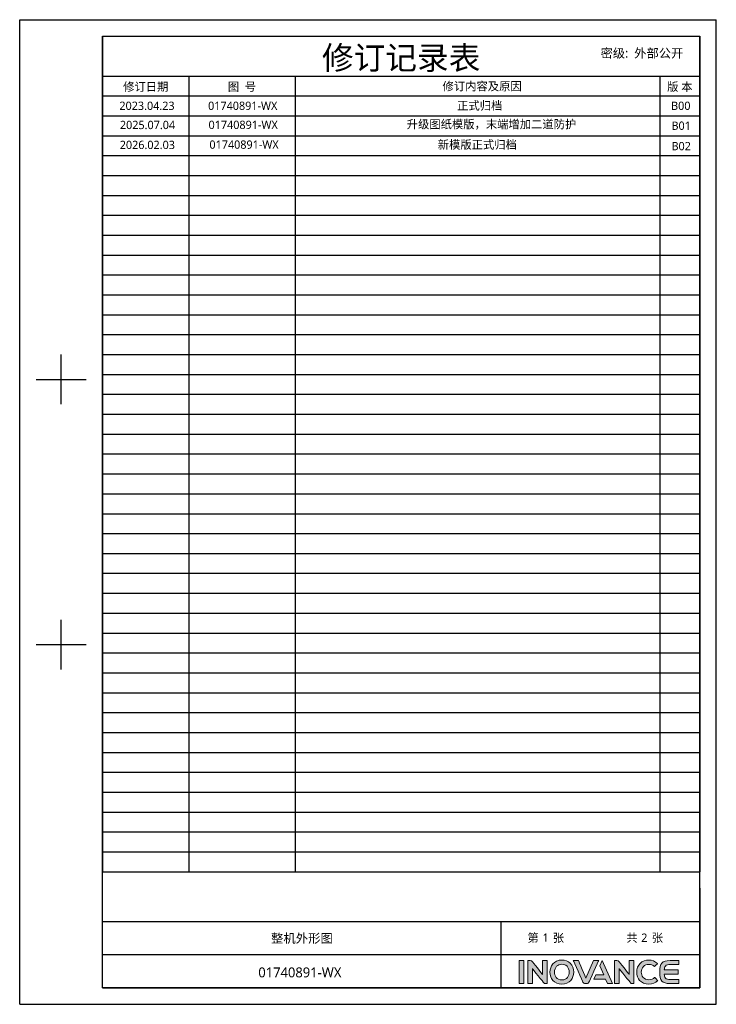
# Model space of a CAD drawing. Header units: millimetres. Extents: x 7426 to 8300, y 123 to 421.
# Tile 2 of 197: x 7653 to 7863, y 123 to 420. Entities that reach past the tile are written whole.
import ezdxf
from ezdxf.enums import TextEntityAlignment as Align

# ---------------------------------------------------------------- set-up
doc = ezdxf.new("R2010")
doc.units = ezdxf.units.MM
doc.layers.add('logo-蓝色', color=7, linetype='Continuous', true_color=0x008ccf)
doc.layers.add('模板', color=7, linetype='Continuous')
doc.styles.add('微软雅黑', font='msyh.ttc')

# ---------------------------------------------------------------- blocks, each defined once
blk = doc.blocks.new('修订记录')
at = {"layer": 'logo-蓝色'}
h = blk.add_hatch(color=256, dxfattribs=at)
h.dxf.hatch_style = 1
edge = h.paths.add_edge_path()
edge.add_spline(control_points=[(7803.59, 129.48), (7803.59, 129.48), (7804.96, 129.48), (7804.96, 129.48), (7804.96, 129.48), (7804.96, 129.48), (7804.96, 136.43), (7804.96, 136.43), (7804.96, 136.43), (7804.96, 136.43), (7803.59, 136.43), (7803.59, 136.43), (7803.59, 136.43), (7803.59, 136.43), (7803.59, 129.48), (7803.59, 129.48)], knot_values=[0, 0, 0, 0, 0.25, 0.25, 0.25, 0.25, 0.5, 0.5, 0.5, 0.5, 0.75, 0.75, 0.75, 0.75, 1, 1, 1, 1], degree=3, periodic=1)
h = blk.add_hatch(color=256, dxfattribs=at)
h.dxf.hatch_style = 1
edge = h.paths.add_edge_path()
edge.add_spline(control_points=[(7810.61, 136.44), (7810.61, 136.44), (7810.61, 132.25), (7810.61, 132.25), (7810.61, 132.25), (7810.61, 132.25), (7807.54, 136.13), (7807.54, 136.13), (7807.54, 136.13), (7807.4, 136.31), (7807.19, 136.43), (7806.95, 136.43), (7806.95, 136.43), (7806.95, 136.43), (7806.19, 136.43), (7806.19, 136.43), (7806.19, 136.43), (7806.19, 136.43), (7806.19, 129.47), (7806.19, 129.47), (7806.19, 129.47), (7806.19, 129.47), (7807.58, 129.47), (7807.58, 129.47), (7807.58, 129.47), (7807.58, 129.47), (7807.58, 134.02), (7807.58, 134.02), (7807.58, 134.02), (7807.58, 134.02), (7811.02, 129.68), (7811.02, 129.68), (7811.02, 129.68), (7811.12, 129.55), (7811.28, 129.47), (7811.45, 129.47), (7811.45, 129.47), (7811.45, 129.47), (7812, 129.47), (7812, 129.47), (7812, 129.47), (7812, 129.47), (7812, 136.44), (7812, 136.44), (7812, 136.44), (7812, 136.44), (7810.61, 136.44), (7810.61, 136.44)], knot_values=[0, 0, 0, 0, 0.083333, 0.083333, 0.083333, 0.083333, 0.166667, 0.166667, 0.166667, 0.166667, 0.25, 0.25, 0.25, 0.25, 0.333333, 0.333333, 0.333333, 0.333333, 0.416667, 0.416667, 0.416667, 0.416667, 0.5, 0.5, 0.5, 0.5, 0.583333, 0.583333, 0.583333, 0.583333, 0.666667, 0.666667, 0.666667, 0.666667, 0.75, 0.75, 0.75, 0.75, 0.833333, 0.833333, 0.833333, 0.833333, 0.916667, 0.916667, 0.916667, 0.916667, 1, 1, 1, 1], degree=3, periodic=1)
h = blk.add_hatch(color=256, dxfattribs=at)
h.dxf.hatch_style = 1
edge = h.paths.add_edge_path(flags=16)
edge.add_spline(control_points=[(7814.9, 134.71), (7815.3, 135.11), (7815.83, 135.32), (7816.47, 135.32), (7816.47, 135.32), (7817.11, 135.32), (7817.63, 135.12), (7818.02, 134.72), (7818.02, 134.72), (7818.45, 134.28), (7818.68, 133.62), (7818.67, 132.91), (7818.67, 132.91), (7818.65, 131.79), (7818.06, 130.6), (7816.47, 130.6), (7816.47, 130.6), (7814.88, 130.6), (7814.28, 131.79), (7814.25, 132.9), (7814.25, 132.9), (7814.23, 133.6), (7814.47, 134.26), (7814.9, 134.71)], knot_values=[0, 0, 0, 0, 0.166667, 0.166667, 0.166667, 0.166667, 0.333333, 0.333333, 0.333333, 0.333333, 0.5, 0.5, 0.5, 0.5, 0.666667, 0.666667, 0.666667, 0.666667, 0.833333, 0.833333, 0.833333, 0.833333, 1, 1, 1, 1], degree=3, periodic=0)
edge = h.paths.add_edge_path()
edge.add_spline(control_points=[(7816.47, 136.58), (7814.01, 136.58), (7812.89, 134.68), (7812.89, 132.91), (7812.89, 132.91), (7812.89, 131.95), (7813.2, 131.08), (7813.76, 130.44), (7813.76, 130.44), (7814.4, 129.71), (7815.34, 129.33), (7816.47, 129.33), (7816.47, 129.33), (7817.59, 129.33), (7818.53, 129.72), (7819.16, 130.45), (7819.16, 130.45), (7819.72, 131.09), (7820.03, 131.97), (7820.04, 132.92), (7820.04, 132.92), (7820.05, 133.95), (7819.67, 134.92), (7819.01, 135.59), (7819.01, 135.59), (7818.37, 136.24), (7817.49, 136.58), (7816.47, 136.58)], knot_values=[0, 0, 0, 0, 0.142857, 0.142857, 0.142857, 0.142857, 0.285714, 0.285714, 0.285714, 0.285714, 0.428571, 0.428571, 0.428571, 0.428571, 0.571429, 0.571429, 0.571429, 0.571429, 0.714286, 0.714286, 0.714286, 0.714286, 0.857143, 0.857143, 0.857143, 0.857143, 1, 1, 1, 1], degree=3, periodic=0)
h = blk.add_hatch(color=256, dxfattribs=at)
h.dxf.hatch_style = 1
edge = h.paths.add_edge_path()
edge.add_spline(control_points=[(7826.02, 136.43), (7826.02, 136.43), (7823.74, 131.11), (7823.74, 131.11), (7823.74, 131.11), (7823.74, 131.11), (7821.47, 136.43), (7821.47, 136.43), (7821.47, 136.43), (7821.47, 136.43), (7819.92, 136.43), (7819.92, 136.43), (7819.92, 136.43), (7819.92, 136.43), (7822.84, 129.92), (7822.84, 129.92), (7822.84, 129.92), (7822.96, 129.66), (7823.22, 129.48), (7823.53, 129.48), (7823.53, 129.48), (7823.53, 129.48), (7823.53, 129.48), (7823.53, 129.48), (7823.53, 129.48), (7823.53, 129.48), (7823.95, 129.48), (7823.95, 129.48), (7823.95, 129.48), (7823.95, 129.48), (7823.96, 129.48), (7823.96, 129.48), (7823.96, 129.48), (7824.26, 129.48), (7824.53, 129.66), (7824.64, 129.92), (7824.64, 129.92), (7824.64, 129.92), (7827.57, 136.43), (7827.57, 136.43), (7827.57, 136.43), (7827.57, 136.43), (7826.02, 136.43), (7826.02, 136.43)], knot_values=[0, 0, 0, 0, 0.090909, 0.090909, 0.090909, 0.090909, 0.181818, 0.181818, 0.181818, 0.181818, 0.272727, 0.272727, 0.272727, 0.272727, 0.363636, 0.363636, 0.363636, 0.363636, 0.454545, 0.454545, 0.454545, 0.454545, 0.545455, 0.545455, 0.545455, 0.545455, 0.636364, 0.636364, 0.636364, 0.636364, 0.727273, 0.727273, 0.727273, 0.727273, 0.818182, 0.818182, 0.818182, 0.818182, 0.909091, 0.909091, 0.909091, 0.909091, 1, 1, 1, 1], degree=3, periodic=1)
h = blk.add_hatch(color=256, dxfattribs=at)
h.dxf.hatch_style = 1
edge = h.paths.add_edge_path()
edge.add_spline(control_points=[(7828.64, 136.43), (7828.64, 136.43), (7827.91, 134.82), (7827.91, 134.82), (7827.91, 134.82), (7827.91, 134.82), (7829.11, 132.07), (7829.11, 132.07), (7829.11, 132.07), (7829.11, 132.07), (7826.68, 132.07), (7826.68, 132.07), (7826.68, 132.07), (7826.68, 132.07), (7826.1, 130.77), (7826.1, 130.77), (7826.1, 130.77), (7826.1, 130.77), (7829.67, 130.77), (7829.67, 130.77), (7829.67, 130.77), (7829.67, 130.77), (7830.25, 129.48), (7830.25, 129.48), (7830.25, 129.48), (7830.25, 129.48), (7831.76, 129.48), (7831.76, 129.48), (7831.76, 129.48), (7831.76, 129.48), (7828.64, 136.43), (7828.64, 136.43)], knot_values=[0, 0, 0, 0, 0.125, 0.125, 0.125, 0.125, 0.25, 0.25, 0.25, 0.25, 0.375, 0.375, 0.375, 0.375, 0.5, 0.5, 0.5, 0.5, 0.625, 0.625, 0.625, 0.625, 0.75, 0.75, 0.75, 0.75, 0.875, 0.875, 0.875, 0.875, 1, 1, 1, 1], degree=3, periodic=1)
h = blk.add_hatch(color=256, dxfattribs=at)
h.dxf.hatch_style = 1
edge = h.paths.add_edge_path()
edge.add_spline(control_points=[(7836.76, 136.44), (7836.76, 136.44), (7836.76, 132.25), (7836.76, 132.25), (7836.76, 132.25), (7836.76, 132.25), (7833.69, 136.13), (7833.69, 136.13), (7833.69, 136.13), (7833.55, 136.31), (7833.33, 136.43), (7833.09, 136.43), (7833.09, 136.43), (7833.09, 136.43), (7832.34, 136.43), (7832.34, 136.43), (7832.34, 136.43), (7832.34, 136.43), (7832.34, 129.47), (7832.34, 129.47), (7832.34, 129.47), (7832.34, 129.47), (7833.72, 129.47), (7833.72, 129.47), (7833.72, 129.47), (7833.72, 129.47), (7833.72, 134.02), (7833.72, 134.02), (7833.72, 134.02), (7833.72, 134.02), (7837.17, 129.68), (7837.17, 129.68), (7837.17, 129.68), (7837.27, 129.55), (7837.42, 129.47), (7837.6, 129.47), (7837.6, 129.47), (7837.6, 129.47), (7838.14, 129.47), (7838.14, 129.47), (7838.14, 129.47), (7838.14, 129.47), (7838.14, 136.44), (7838.14, 136.44), (7838.14, 136.44), (7838.14, 136.44), (7836.76, 136.44), (7836.76, 136.44)], knot_values=[0, 0, 0, 0, 0.083333, 0.083333, 0.083333, 0.083333, 0.166667, 0.166667, 0.166667, 0.166667, 0.25, 0.25, 0.25, 0.25, 0.333333, 0.333333, 0.333333, 0.333333, 0.416667, 0.416667, 0.416667, 0.416667, 0.5, 0.5, 0.5, 0.5, 0.583333, 0.583333, 0.583333, 0.583333, 0.666667, 0.666667, 0.666667, 0.666667, 0.75, 0.75, 0.75, 0.75, 0.833333, 0.833333, 0.833333, 0.833333, 0.916667, 0.916667, 0.916667, 0.916667, 1, 1, 1, 1], degree=3, periodic=1)
h = blk.add_hatch(color=256, dxfattribs=at)
h.dxf.hatch_style = 1
edge = h.paths.add_edge_path()
edge.add_spline(control_points=[(7844.43, 131.32), (7844.01, 130.89), (7843.36, 130.63), (7842.73, 130.63), (7842.73, 130.63), (7841.03, 130.63), (7840.42, 131.81), (7840.41, 132.92), (7840.41, 132.92), (7840.4, 133.58), (7840.64, 134.2), (7841.06, 134.63), (7841.06, 134.63), (7841.47, 135.04), (7842.05, 135.26), (7842.73, 135.26), (7842.73, 135.26), (7843.36, 135.26), (7843.94, 135.03), (7844.36, 134.62), (7844.36, 134.62), (7844.36, 134.62), (7844.39, 134.59), (7844.39, 134.59), (7844.39, 134.59), (7844.39, 134.59), (7845.32, 135.49), (7845.32, 135.49), (7845.32, 135.49), (7845.32, 135.49), (7845.28, 135.52), (7845.28, 135.52), (7845.28, 135.52), (7844.58, 136.21), (7843.7, 136.58), (7842.73, 136.58), (7842.73, 136.58), (7841.65, 136.58), (7840.73, 136.23), (7840.07, 135.57), (7840.07, 135.57), (7839.42, 134.91), (7839.04, 133.94), (7839.04, 132.91), (7839.04, 132.91), (7839.05, 131.95), (7839.36, 131.07), (7839.92, 130.44), (7839.92, 130.44), (7840.57, 129.71), (7841.55, 129.33), (7842.73, 129.33), (7842.73, 129.33), (7843.77, 129.33), (7844.69, 129.68), (7845.37, 130.36), (7845.37, 130.36), (7845.37, 130.36), (7845.4, 130.39), (7845.4, 130.39), (7845.4, 130.39), (7845.4, 130.39), (7844.46, 131.35), (7844.46, 131.35), (7844.46, 131.35), (7844.46, 131.35), (7844.43, 131.32), (7844.43, 131.32)], knot_values=[0, 0, 0, 0, 0.058824, 0.058824, 0.058824, 0.058824, 0.117647, 0.117647, 0.117647, 0.117647, 0.176471, 0.176471, 0.176471, 0.176471, 0.235294, 0.235294, 0.235294, 0.235294, 0.294118, 0.294118, 0.294118, 0.294118, 0.352941, 0.352941, 0.352941, 0.352941, 0.411765, 0.411765, 0.411765, 0.411765, 0.470588, 0.470588, 0.470588, 0.470588, 0.529412, 0.529412, 0.529412, 0.529412, 0.588235, 0.588235, 0.588235, 0.588235, 0.647059, 0.647059, 0.647059, 0.647059, 0.705882, 0.705882, 0.705882, 0.705882, 0.764706, 0.764706, 0.764706, 0.764706, 0.823529, 0.823529, 0.823529, 0.823529, 0.882353, 0.882353, 0.882353, 0.882353, 0.941176, 0.941176, 0.941176, 0.941176, 1, 1, 1, 1], degree=3, periodic=0)
h = blk.add_hatch(color=256, dxfattribs=at)
h.dxf.hatch_style = 1
edge = h.paths.add_edge_path()
edge.add_spline(control_points=[(7849.13, 135.22), (7849.13, 135.22), (7851.74, 135.22), (7851.74, 135.22), (7851.74, 135.22), (7851.74, 135.22), (7851.74, 136.43), (7851.74, 136.43), (7851.74, 136.43), (7851.74, 136.43), (7849.1, 136.43), (7849.1, 136.43), (7849.1, 136.43), (7846.67, 136.43), (7846.01, 135.51), (7846.01, 133.04), (7846.01, 133.04), (7846.01, 133.04), (7846.01, 132.96), (7846.01, 132.96), (7846.01, 132.96), (7846.01, 132.96), (7846.01, 132.95), (7846.01, 132.95), (7846.01, 132.95), (7846.01, 132.95), (7846.01, 132.95), (7846.01, 132.95), (7846.01, 132.95), (7846.01, 132.95), (7846.01, 132.95), (7846.01, 132.95), (7846.01, 132.95), (7846.01, 132.95), (7846.01, 132.86), (7846.01, 132.86), (7846.01, 132.86), (7846.01, 130.4), (7846.67, 129.47), (7849.1, 129.47), (7849.1, 129.47), (7849.1, 129.47), (7851.74, 129.47), (7851.74, 129.47), (7851.74, 129.47), (7851.74, 129.47), (7851.74, 130.68), (7851.74, 130.68), (7851.74, 130.68), (7851.74, 130.68), (7849.13, 130.68), (7849.13, 130.68), (7849.13, 130.68), (7848.49, 130.68), (7848.01, 130.8), (7847.71, 131.14), (7847.71, 131.14), (7847.48, 131.4), (7847.37, 131.82), (7847.35, 132.3), (7847.35, 132.3), (7847.35, 132.3), (7851.51, 132.3), (7851.51, 132.3), (7851.51, 132.3), (7851.51, 132.3), (7851.51, 132.95), (7851.51, 132.95), (7851.51, 132.95), (7851.51, 132.95), (7851.51, 133.6), (7851.51, 133.6), (7851.51, 133.6), (7851.51, 133.6), (7847.35, 133.6), (7847.35, 133.6), (7847.35, 133.6), (7847.37, 134.08), (7847.48, 134.51), (7847.71, 134.77), (7847.71, 134.77), (7848.01, 135.11), (7848.49, 135.22), (7849.13, 135.22)], knot_values=[0, 0, 0, 0, 0.047619, 0.047619, 0.047619, 0.047619, 0.095238, 0.095238, 0.095238, 0.095238, 0.142857, 0.142857, 0.142857, 0.142857, 0.190476, 0.190476, 0.190476, 0.190476, 0.238095, 0.238095, 0.238095, 0.238095, 0.285714, 0.285714, 0.285714, 0.285714, 0.333333, 0.333333, 0.333333, 0.333333, 0.380952, 0.380952, 0.380952, 0.380952, 0.428571, 0.428571, 0.428571, 0.428571, 0.47619, 0.47619, 0.47619, 0.47619, 0.52381, 0.52381, 0.52381, 0.52381, 0.571429, 0.571429, 0.571429, 0.571429, 0.619048, 0.619048, 0.619048, 0.619048, 0.666667, 0.666667, 0.666667, 0.666667, 0.714286, 0.714286, 0.714286, 0.714286, 0.761905, 0.761905, 0.761905, 0.761905, 0.809524, 0.809524, 0.809524, 0.809524, 0.857143, 0.857143, 0.857143, 0.857143, 0.904762, 0.904762, 0.904762, 0.904762, 0.952381, 0.952381, 0.952381, 0.952381, 1, 1, 1, 1], degree=3, periodic=0)
for p, q in [((7652.98, 420.31), (7863.04, 420.31)), ((7652.98, 123.22), (7652.98, 420.31)), ((7863.04, 123.22), (7863.04, 420.31)), ((7677.99, 415.3), (7858.04, 415.3)), ((7677.99, 128.22), (7677.99, 415.3)), ((7677.99, 415.3), (7677.99, 163.23)), ((7677.99, 415.3), (7858.04, 415.3)), ((7858.04, 128.22), (7858.04, 415.3)), ((7858.04, 415.3), (7858.04, 163.23)), ((7677.99, 403.3), (7858.04, 403.3)), ((7677.99, 397.3), (7858.04, 397.3)), ((7665.48, 304.27), (7665.48, 319.28)), ((7657.98, 311.78), (7672.99, 311.78)), ((7665.48, 224.25), (7665.48, 239.26)), ((7657.98, 231.75), (7672.99, 231.75)), ((7858.04, 158.23), (7858.04, 128.22)), ((7798.02, 138.23), (7858.04, 138.23)), ((7677.99, 128.22), (7858.04, 128.22)), ((7677.99, 128.22), (7858.04, 128.22)), ((7652.98, 123.22), (7863.04, 123.22))]:
    blk.add_line(p, q)
at = {"color": 2}
for p, q in [((7703.99, 403.3), (7703.99, 163.23)), ((7736, 403.3), (7736, 163.23)), ((7846.03, 403.3), (7846.03, 163.23)), ((7677.99, 391.3), (7858.04, 391.3)), ((7677.99, 385.3), (7858.04, 385.3)), ((7677.99, 379.29), (7858.04, 379.29)), ((7677.99, 373.29), (7858.04, 373.29)), ((7677.99, 367.29), (7858.04, 367.29)), ((7677.99, 361.29), (7858.04, 361.29)), ((7677.99, 355.29), (7858.04, 355.29)), ((7677.99, 349.29), (7858.04, 349.29)), ((7677.99, 343.28), (7858.04, 343.28)), ((7677.99, 337.28), (7858.04, 337.28)), ((7677.99, 331.28), (7858.04, 331.28)), ((7677.99, 325.28), (7858.04, 325.28)), ((7677.99, 319.28), (7858.04, 319.28)), ((7677.99, 313.28), (7858.04, 313.28)), ((7677.99, 307.27), (7858.04, 307.27)), ((7677.99, 301.27), (7858.04, 301.27)), ((7677.99, 295.27), (7858.04, 295.27)), ((7677.99, 289.27), (7858.04, 289.27)), ((7677.99, 283.27), (7858.04, 283.27)), ((7677.99, 277.27), (7858.04, 277.27)), ((7677.99, 271.26), (7858.04, 271.26)), ((7677.99, 265.26), (7858.04, 265.26)), ((7677.99, 259.26), (7858.04, 259.26)), ((7677.99, 253.26), (7858.04, 253.26)), ((7677.99, 247.26), (7858.04, 247.26)), ((7677.99, 241.26), (7858.04, 241.26)), ((7677.99, 235.25), (7858.04, 235.25)), ((7677.99, 229.25), (7858.04, 229.25)), ((7677.99, 223.25), (7858.04, 223.25)), ((7677.99, 217.25), (7858.04, 217.25)), ((7677.99, 211.25), (7858.04, 211.25)), ((7677.99, 205.25), (7858.04, 205.25)), ((7677.99, 199.24), (7858.04, 199.24)), ((7677.99, 193.24), (7858.04, 193.24)), ((7677.99, 187.24), (7858.04, 187.24)), ((7677.99, 181.24), (7858.04, 181.24)), ((7677.99, 175.24), (7858.04, 175.24)), ((7677.99, 169.24), (7858.04, 169.24)), ((7677.99, 163.23), (7858.04, 163.23))]:
    blk.add_line(p, q, dxfattribs=at)
at = {"color": 2, "linetype": 'Continuous'}
for p, q in [((7677.99, 148.23), (7858.04, 148.23)), ((7677.99, 138.23), (7798.02, 138.23)), ((7738, 128.22), (7756.01, 128.22)), ((7756.01, 128.22), (7798.02, 128.22)), ((7813.02, 128.22), (7858.04, 128.22))]:
    blk.add_line(p, q, dxfattribs=at)
at = {"linetype": 'Continuous'}
for p, q in [((7798.02, 148.23), (7798.02, 138.23)), ((7798.02, 138.23), (7798.02, 128.22))]:
    blk.add_line(p, q, dxfattribs=at)
at = {"color": 7, "linetype": 'Continuous'}
blk.add_line((7858.04, 128.22), (7677.99, 128.22), dxfattribs=at)
at = {"layer": 'logo-蓝色', "lineweight": 9}
for points, knots in [([(7804.96, 136.43), (7804.96, 136.43), (7804.96, 136.43), (7803.59, 136.43), (7803.59, 136.43)], [0.5, 0.5, 0.5, 0.5, 0.5, 0.75, 0.75, 0.75, 0.75]), ([(7803.59, 136.43), (7803.59, 136.43), (7803.59, 136.43), (7803.59, 129.48), (7803.59, 129.48)], [0.75, 0.75, 0.75, 0.75, 0.75, 1, 1, 1, 1]), ([(7804.96, 129.48), (7804.96, 129.48), (7804.96, 129.48), (7804.96, 136.43), (7804.96, 136.43)], [0.25, 0.25, 0.25, 0.25, 0.25, 0.5, 0.5, 0.5, 0.5]), ([(7806.95, 136.43), (7806.95, 136.43), (7806.95, 136.43), (7806.19, 136.43), (7806.19, 136.43)], [0.25, 0.25, 0.25, 0.25, 0.25000001, 0.33333333, 0.33333333, 0.33333333, 0.33333333]), ([(7806.19, 136.43), (7806.19, 136.43), (7806.19, 136.43), (7806.19, 129.47), (7806.19, 129.47)], [0.33333333, 0.33333333, 0.33333333, 0.33333333, 0.33333334, 0.41666667, 0.41666667, 0.41666667, 0.41666667]), ([(7807.54, 136.13), (7807.54, 136.13), (7807.4, 136.31), (7807.19, 136.43), (7806.95, 136.43)], [0.16666667, 0.16666667, 0.16666667, 0.16666667, 0.16666668, 0.25, 0.25, 0.25, 0.25]), ([(7810.61, 132.25), (7810.61, 132.25), (7810.61, 132.25), (7807.54, 136.13), (7807.54, 136.13)], [0.08333333, 0.08333333, 0.08333333, 0.08333333, 0.08333334, 0.16666667, 0.16666667, 0.16666667, 0.16666667]), ([(7807.58, 129.47), (7807.58, 129.47), (7807.58, 129.47), (7807.58, 134.02), (7807.58, 134.02)], [0.5, 0.5, 0.5, 0.5, 0.50000001, 0.58333333, 0.58333333, 0.58333333, 0.58333333]), ([(7807.58, 134.02), (7807.58, 134.02), (7807.58, 134.02), (7811.02, 129.68), (7811.02, 129.68)], [0.58333333, 0.58333333, 0.58333333, 0.58333333, 0.58333334, 0.66666667, 0.66666667, 0.66666667, 0.66666667]), ([(7812, 136.44), (7812, 136.44), (7812, 136.44), (7810.61, 136.44), (7810.61, 136.44)], [0.91666667, 0.91666667, 0.91666667, 0.91666667, 0.91666668, 1, 1, 1, 1]), ([(7812, 129.47), (7812, 129.47), (7812, 129.47), (7812, 136.44), (7812, 136.44)], [0.83333333, 0.83333333, 0.83333333, 0.83333333, 0.83333334, 0.91666667, 0.91666667, 0.91666667, 0.91666667]), ([(7814.25, 132.9), (7814.25, 132.9), (7814.23, 133.6), (7814.47, 134.26), (7814.9, 134.71)], [0.8333333, 0.8333333, 0.8333333, 0.8333333, 0.8333333, 1, 1, 1, 1]), ([(7819.01, 135.59), (7819.01, 135.59), (7818.37, 136.24), (7817.49, 136.58), (7816.47, 136.58)], [0.8571429, 0.8571429, 0.8571429, 0.8571429, 0.8571429, 1, 1, 1, 1]), ([(7816.47, 135.32), (7816.47, 135.32), (7817.11, 135.32), (7817.63, 135.12), (7818.02, 134.72)], [0.1666667, 0.1666667, 0.1666667, 0.1666667, 0.1666667, 0.3333333, 0.3333333, 0.3333333, 0.3333333]), ([(7818.02, 134.72), (7818.02, 134.72), (7818.45, 134.28), (7818.68, 133.62), (7818.67, 132.91)], [0.3333333, 0.3333333, 0.3333333, 0.3333333, 0.3333333, 0.5, 0.5, 0.5, 0.5]), ([(7820.04, 132.92), (7820.04, 132.92), (7820.05, 133.95), (7819.67, 134.92), (7819.01, 135.59)], [0.7142857, 0.7142857, 0.7142857, 0.7142857, 0.7142857, 0.8571429, 0.8571429, 0.8571429, 0.8571429]), ([(7821.47, 136.43), (7821.47, 136.43), (7821.47, 136.43), (7819.92, 136.43), (7819.92, 136.43)], [0.18181818, 0.18181818, 0.18181818, 0.18181818, 0.18181819, 0.27272727, 0.27272727, 0.27272727, 0.27272727]), ([(7819.92, 136.43), (7819.92, 136.43), (7819.92, 136.43), (7822.84, 129.92), (7822.84, 129.92)], [0.27272727, 0.27272727, 0.27272727, 0.27272727, 0.27272728, 0.36363636, 0.36363636, 0.36363636, 0.36363636]), ([(7823.74, 131.11), (7823.74, 131.11), (7823.74, 131.11), (7821.47, 136.43), (7821.47, 136.43)], [0.09090909, 0.09090909, 0.09090909, 0.09090909, 0.0909091, 0.18181818, 0.18181818, 0.18181818, 0.18181818]), ([(7824.64, 129.92), (7824.64, 129.92), (7824.64, 129.92), (7827.57, 136.43), (7827.57, 136.43)], [0.81818182, 0.81818182, 0.81818182, 0.81818182, 0.81818183, 0.90909091, 0.90909091, 0.90909091, 0.90909091]), ([(7827.57, 136.43), (7827.57, 136.43), (7827.57, 136.43), (7826.02, 136.43), (7826.02, 136.43)], [0.90909091, 0.90909091, 0.90909091, 0.90909091, 0.90909092, 1, 1, 1, 1]), ([(7827.91, 134.82), (7827.91, 134.82), (7827.91, 134.82), (7829.11, 132.07), (7829.11, 132.07)], [0.125, 0.125, 0.125, 0.125, 0.125, 0.25, 0.25, 0.25, 0.25]), ([(7831.76, 129.48), (7831.76, 129.48), (7831.76, 129.48), (7828.64, 136.43), (7828.64, 136.43)], [0.875, 0.875, 0.875, 0.875, 0.875, 1, 1, 1, 1]), ([(7833.09, 136.43), (7833.09, 136.43), (7833.09, 136.43), (7832.34, 136.43), (7832.34, 136.43)], [0.25, 0.25, 0.25, 0.25, 0.25000001, 0.33333333, 0.33333333, 0.33333333, 0.33333333]), ([(7832.34, 136.43), (7832.34, 136.43), (7832.34, 136.43), (7832.34, 129.47), (7832.34, 129.47)], [0.33333333, 0.33333333, 0.33333333, 0.33333333, 0.33333334, 0.41666667, 0.41666667, 0.41666667, 0.41666667]), ([(7833.69, 136.13), (7833.69, 136.13), (7833.55, 136.31), (7833.33, 136.43), (7833.09, 136.43)], [0.16666667, 0.16666667, 0.16666667, 0.16666667, 0.16666668, 0.25, 0.25, 0.25, 0.25]), ([(7836.76, 132.25), (7836.76, 132.25), (7836.76, 132.25), (7833.69, 136.13), (7833.69, 136.13)], [0.08333333, 0.08333333, 0.08333333, 0.08333333, 0.08333334, 0.16666667, 0.16666667, 0.16666667, 0.16666667]), ([(7833.72, 129.47), (7833.72, 129.47), (7833.72, 129.47), (7833.72, 134.02), (7833.72, 134.02)], [0.5, 0.5, 0.5, 0.5, 0.50000001, 0.58333333, 0.58333333, 0.58333333, 0.58333333]), ([(7833.72, 134.02), (7833.72, 134.02), (7833.72, 134.02), (7837.17, 129.68), (7837.17, 129.68)], [0.58333333, 0.58333333, 0.58333333, 0.58333333, 0.58333334, 0.66666667, 0.66666667, 0.66666667, 0.66666667]), ([(7838.14, 136.44), (7838.14, 136.44), (7838.14, 136.44), (7836.76, 136.44), (7836.76, 136.44)], [0.91666667, 0.91666667, 0.91666667, 0.91666667, 0.91666668, 1, 1, 1, 1]), ([(7838.14, 129.47), (7838.14, 129.47), (7838.14, 129.47), (7838.14, 136.44), (7838.14, 136.44)], [0.83333333, 0.83333333, 0.83333333, 0.83333333, 0.83333334, 0.91666667, 0.91666667, 0.91666667, 0.91666667]), ([(7840.07, 135.57), (7840.07, 135.57), (7839.42, 134.91), (7839.04, 133.94), (7839.04, 132.91)], [0.58823529, 0.58823529, 0.58823529, 0.58823529, 0.5882353, 0.64705882, 0.64705882, 0.64705882, 0.64705882]), ([(7845.28, 135.52), (7845.28, 135.52), (7844.58, 136.21), (7843.7, 136.58), (7842.73, 136.58), (7842.73, 136.58), (7841.65, 136.58), (7840.73, 136.23), (7840.07, 135.57)], [0.4705882, 0.4705882, 0.4705882, 0.4705882, 0.4705882, 0.5294118, 0.5294118, 0.5294118, 0.5294118, 0.5882353, 0.5882353, 0.5882353, 0.5882353]), ([(7840.41, 132.92), (7840.41, 132.92), (7840.4, 133.58), (7840.64, 134.2), (7841.06, 134.63)], [0.11764706, 0.11764706, 0.11764706, 0.11764706, 0.11764707, 0.17647059, 0.17647059, 0.17647059, 0.17647059]), ([(7841.06, 134.63), (7841.06, 134.63), (7841.47, 135.04), (7842.05, 135.26), (7842.73, 135.26)], [0.17647059, 0.17647059, 0.17647059, 0.17647059, 0.1764706, 0.23529412, 0.23529412, 0.23529412, 0.23529412]), ([(7842.73, 135.26), (7842.73, 135.26), (7843.36, 135.26), (7843.94, 135.03), (7844.36, 134.62)], [0.23529412, 0.23529412, 0.23529412, 0.23529412, 0.23529413, 0.29411765, 0.29411765, 0.29411765, 0.29411765]), ([(7844.36, 134.62), (7844.36, 134.62), (7844.36, 134.62), (7844.39, 134.59), (7844.39, 134.59)], [0.29411765, 0.29411765, 0.29411765, 0.29411765, 0.29411766, 0.35294118, 0.35294118, 0.35294118, 0.35294118]), ([(7844.39, 134.59), (7844.39, 134.59), (7844.39, 134.59), (7845.32, 135.49), (7845.32, 135.49)], [0.35294118, 0.35294118, 0.35294118, 0.35294118, 0.35294119, 0.41176471, 0.41176471, 0.41176471, 0.41176471]), ([(7845.32, 135.49), (7845.32, 135.49), (7845.32, 135.49), (7845.28, 135.52), (7845.28, 135.52)], [0.41176471, 0.41176471, 0.41176471, 0.41176471, 0.41176472, 0.47058824, 0.47058824, 0.47058824, 0.47058824]), ([(7849.1, 136.43), (7849.1, 136.43), (7846.67, 136.43), (7846.01, 135.51), (7846.01, 133.04)], [0.14285714, 0.14285714, 0.14285714, 0.14285714, 0.14285715, 0.19047619, 0.19047619, 0.19047619, 0.19047619]), ([(7847.35, 133.6), (7847.35, 133.6), (7847.37, 134.08), (7847.48, 134.51), (7847.71, 134.77)], [0.9047619, 0.9047619, 0.9047619, 0.9047619, 0.90476191, 0.95238095, 0.95238095, 0.95238095, 0.95238095]), ([(7847.71, 134.77), (7847.71, 134.77), (7848.01, 135.11), (7848.49, 135.22), (7849.13, 135.22)], [0.95238095, 0.95238095, 0.95238095, 0.95238095, 0.95238096, 1, 1, 1, 1]), ([(7851.74, 136.43), (7851.74, 136.43), (7851.74, 136.43), (7849.1, 136.43), (7849.1, 136.43)], [0.0952381, 0.0952381, 0.0952381, 0.0952381, 0.09523811, 0.14285714, 0.14285714, 0.14285714, 0.14285714]), ([(7851.74, 135.22), (7851.74, 135.22), (7851.74, 135.22), (7851.74, 136.43), (7851.74, 136.43)], [0.04761905, 0.04761905, 0.04761905, 0.04761905, 0.04761906, 0.0952381, 0.0952381, 0.0952381, 0.0952381]), ([(7812.89, 132.91), (7812.89, 132.91), (7812.89, 131.95), (7813.2, 131.08), (7813.76, 130.44)], [0.1428571, 0.1428571, 0.1428571, 0.1428571, 0.1428572, 0.2857143, 0.2857143, 0.2857143, 0.2857143]), ([(7818.67, 132.91), (7818.67, 132.91), (7818.65, 131.79), (7818.06, 130.6), (7816.47, 130.6), (7816.47, 130.6), (7814.88, 130.6), (7814.28, 131.79), (7814.25, 132.9)], [0.5, 0.5, 0.5, 0.5, 0.5, 0.6666667, 0.6666667, 0.6666667, 0.6666667, 0.8333333, 0.8333333, 0.8333333, 0.8333333]), ([(7819.16, 130.45), (7819.16, 130.45), (7819.72, 131.09), (7820.03, 131.97), (7820.04, 132.92)], [0.5714286, 0.5714286, 0.5714286, 0.5714286, 0.5714286, 0.7142857, 0.7142857, 0.7142857, 0.7142857]), ([(7826.68, 132.07), (7826.68, 132.07), (7826.68, 132.07), (7826.1, 130.77), (7826.1, 130.77)], [0.375, 0.375, 0.375, 0.375, 0.375, 0.5, 0.5, 0.5, 0.5]), ([(7826.1, 130.77), (7826.1, 130.77), (7826.1, 130.77), (7829.67, 130.77), (7829.67, 130.77)], [0.5, 0.5, 0.5, 0.5, 0.5, 0.625, 0.625, 0.625, 0.625]), ([(7829.11, 132.07), (7829.11, 132.07), (7829.11, 132.07), (7826.68, 132.07), (7826.68, 132.07)], [0.25, 0.25, 0.25, 0.25, 0.25, 0.375, 0.375, 0.375, 0.375]), ([(7829.67, 130.77), (7829.67, 130.77), (7829.67, 130.77), (7830.25, 129.48), (7830.25, 129.48)], [0.625, 0.625, 0.625, 0.625, 0.625, 0.75, 0.75, 0.75, 0.75]), ([(7839.04, 132.91), (7839.04, 132.91), (7839.05, 131.95), (7839.36, 131.07), (7839.92, 130.44)], [0.64705882, 0.64705882, 0.64705882, 0.64705882, 0.64705883, 0.70588235, 0.70588235, 0.70588235, 0.70588235]), ([(7844.43, 131.32), (7844.01, 130.89), (7843.36, 130.63), (7842.73, 130.63), (7842.73, 130.63), (7841.03, 130.63), (7840.42, 131.81), (7840.41, 132.92)], [0, 0, 0, 0, 0.0588235, 0.0588235, 0.0588235, 0.0588235, 0.1176471, 0.1176471, 0.1176471, 0.1176471]), ([(7844.46, 131.35), (7844.46, 131.35), (7844.46, 131.35), (7844.43, 131.32), (7844.43, 131.32)], [0.94117647, 0.94117647, 0.94117647, 0.94117647, 0.94117648, 1, 1, 1, 1]), ([(7845.4, 130.39), (7845.4, 130.39), (7845.4, 130.39), (7844.46, 131.35), (7844.46, 131.35)], [0.88235294, 0.88235294, 0.88235294, 0.88235294, 0.88235295, 0.94117647, 0.94117647, 0.94117647, 0.94117647]), ([(7846.01, 133.04), (7846.01, 133.04), (7846.01, 133.04), (7846.01, 132.96), (7846.01, 132.96)], [0.19047619, 0.19047619, 0.19047619, 0.19047619, 0.1904762, 0.23809524, 0.23809524, 0.23809524, 0.23809524]), ([(7846.01, 132.96), (7846.01, 132.96), (7846.01, 132.96), (7846.01, 132.95), (7846.01, 132.95)], [0.23809524, 0.23809524, 0.23809524, 0.23809524, 0.23809525, 0.28571429, 0.28571429, 0.28571429, 0.28571429]), ([(7846.01, 132.95), (7846.01, 132.95), (7846.01, 132.95), (7846.01, 132.95), (7846.01, 132.95)], [0.28571429, 0.28571429, 0.28571429, 0.28571429, 0.2857143, 0.33333333, 0.33333333, 0.33333333, 0.33333333]), ([(7846.01, 132.95), (7846.01, 132.95), (7846.01, 132.95), (7846.01, 132.95), (7846.01, 132.95)], [0.33333333, 0.33333333, 0.33333333, 0.33333333, 0.33333334, 0.38095238, 0.38095238, 0.38095238, 0.38095238]), ([(7846.01, 132.95), (7846.01, 132.95), (7846.01, 132.95), (7846.01, 132.86), (7846.01, 132.86)], [0.38095238, 0.38095238, 0.38095238, 0.38095238, 0.38095239, 0.42857143, 0.42857143, 0.42857143, 0.42857143]), ([(7846.01, 132.86), (7846.01, 132.86), (7846.01, 130.4), (7846.67, 129.47), (7849.1, 129.47)], [0.42857143, 0.42857143, 0.42857143, 0.42857143, 0.42857144, 0.47619048, 0.47619048, 0.47619048, 0.47619048]), ([(7851.51, 133.6), (7851.51, 133.6), (7851.51, 133.6), (7847.35, 133.6), (7847.35, 133.6)], [0.85714286, 0.85714286, 0.85714286, 0.85714286, 0.85714287, 0.9047619, 0.9047619, 0.9047619, 0.9047619]), ([(7847.71, 131.14), (7847.71, 131.14), (7847.48, 131.4), (7847.37, 131.82), (7847.35, 132.3)], [0.66666667, 0.66666667, 0.66666667, 0.66666667, 0.66666668, 0.71428571, 0.71428571, 0.71428571, 0.71428571]), ([(7847.35, 132.3), (7847.35, 132.3), (7847.35, 132.3), (7851.51, 132.3), (7851.51, 132.3)], [0.71428571, 0.71428571, 0.71428571, 0.71428571, 0.71428572, 0.76190476, 0.76190476, 0.76190476, 0.76190476]), ([(7851.74, 130.68), (7851.74, 130.68), (7851.74, 130.68), (7849.13, 130.68), (7849.13, 130.68), (7849.13, 130.68), (7848.49, 130.68), (7848.01, 130.8), (7847.71, 131.14)], [0.57142857, 0.57142857, 0.57142857, 0.57142857, 0.57142858, 0.61904762, 0.61904762, 0.61904762, 0.61904763, 0.66666667, 0.66666667, 0.66666667, 0.66666667]), ([(7851.51, 132.95), (7851.51, 132.95), (7851.51, 132.95), (7851.51, 133.6), (7851.51, 133.6)], [0.80952381, 0.80952381, 0.80952381, 0.80952381, 0.80952382, 0.85714286, 0.85714286, 0.85714286, 0.85714286]), ([(7851.51, 132.3), (7851.51, 132.3), (7851.51, 132.3), (7851.51, 132.95), (7851.51, 132.95)], [0.76190476, 0.76190476, 0.76190476, 0.76190476, 0.76190477, 0.80952381, 0.80952381, 0.80952381, 0.80952381]), ([(7806.19, 129.47), (7806.19, 129.47), (7806.19, 129.47), (7807.58, 129.47), (7807.58, 129.47)], [0.41666667, 0.41666667, 0.41666667, 0.41666667, 0.41666668, 0.5, 0.5, 0.5, 0.5]), ([(7811.02, 129.68), (7811.02, 129.68), (7811.12, 129.55), (7811.28, 129.47), (7811.45, 129.47)], [0.66666667, 0.66666667, 0.66666667, 0.66666667, 0.66666668, 0.75, 0.75, 0.75, 0.75]), ([(7811.45, 129.47), (7811.45, 129.47), (7811.45, 129.47), (7812, 129.47), (7812, 129.47)], [0.75, 0.75, 0.75, 0.75, 0.75000001, 0.83333333, 0.83333333, 0.83333333, 0.83333333]), ([(7813.76, 130.44), (7813.76, 130.44), (7814.4, 129.71), (7815.34, 129.33), (7816.47, 129.33)], [0.2857143, 0.2857143, 0.2857143, 0.2857143, 0.2857143, 0.4285714, 0.4285714, 0.4285714, 0.4285714]), ([(7816.47, 129.33), (7816.47, 129.33), (7817.59, 129.33), (7818.53, 129.72), (7819.16, 130.45)], [0.4285714, 0.4285714, 0.4285714, 0.4285714, 0.4285714, 0.5714286, 0.5714286, 0.5714286, 0.5714286]), ([(7822.84, 129.92), (7822.84, 129.92), (7822.96, 129.66), (7823.22, 129.48), (7823.53, 129.48)], [0.36363636, 0.36363636, 0.36363636, 0.36363636, 0.36363637, 0.45454545, 0.45454545, 0.45454545, 0.45454545]), ([(7823.53, 129.48), (7823.53, 129.48), (7823.53, 129.48), (7823.53, 129.48), (7823.53, 129.48)], [0.45454545, 0.45454545, 0.45454545, 0.45454545, 0.45454546, 0.54545455, 0.54545455, 0.54545455, 0.54545455]), ([(7823.53, 129.48), (7823.53, 129.48), (7823.53, 129.48), (7823.95, 129.48), (7823.95, 129.48)], [0.54545455, 0.54545455, 0.54545455, 0.54545455, 0.54545456, 0.63636364, 0.63636364, 0.63636364, 0.63636364]), ([(7823.95, 129.48), (7823.95, 129.48), (7823.95, 129.48), (7823.96, 129.48), (7823.96, 129.48)], [0.63636364, 0.63636364, 0.63636364, 0.63636364, 0.63636365, 0.72727273, 0.72727273, 0.72727273, 0.72727273]), ([(7823.96, 129.48), (7823.96, 129.48), (7824.26, 129.48), (7824.53, 129.66), (7824.64, 129.92)], [0.72727273, 0.72727273, 0.72727273, 0.72727273, 0.72727274, 0.81818182, 0.81818182, 0.81818182, 0.81818182]), ([(7830.25, 129.48), (7830.25, 129.48), (7830.25, 129.48), (7831.76, 129.48), (7831.76, 129.48)], [0.75, 0.75, 0.75, 0.75, 0.75, 0.875, 0.875, 0.875, 0.875]), ([(7832.34, 129.47), (7832.34, 129.47), (7832.34, 129.47), (7833.72, 129.47), (7833.72, 129.47)], [0.41666667, 0.41666667, 0.41666667, 0.41666667, 0.41666668, 0.5, 0.5, 0.5, 0.5]), ([(7837.17, 129.68), (7837.17, 129.68), (7837.27, 129.55), (7837.42, 129.47), (7837.6, 129.47)], [0.66666667, 0.66666667, 0.66666667, 0.66666667, 0.66666668, 0.75, 0.75, 0.75, 0.75]), ([(7837.6, 129.47), (7837.6, 129.47), (7837.6, 129.47), (7838.14, 129.47), (7838.14, 129.47)], [0.75, 0.75, 0.75, 0.75, 0.75000001, 0.83333333, 0.83333333, 0.83333333, 0.83333333]), ([(7839.92, 130.44), (7839.92, 130.44), (7840.57, 129.71), (7841.55, 129.33), (7842.73, 129.33), (7842.73, 129.33), (7843.77, 129.33), (7844.69, 129.68), (7845.37, 130.36)], [0.7058824, 0.7058824, 0.7058824, 0.7058824, 0.7058824, 0.7647059, 0.7647059, 0.7647059, 0.7647059, 0.8235294, 0.8235294, 0.8235294, 0.8235294]), ([(7845.37, 130.36), (7845.37, 130.36), (7845.37, 130.36), (7845.4, 130.39), (7845.4, 130.39)], [0.82352941, 0.82352941, 0.82352941, 0.82352941, 0.82352942, 0.88235294, 0.88235294, 0.88235294, 0.88235294]), ([(7849.1, 129.47), (7849.1, 129.47), (7849.1, 129.47), (7851.74, 129.47), (7851.74, 129.47)], [0.47619048, 0.47619048, 0.47619048, 0.47619048, 0.47619049, 0.52380952, 0.52380952, 0.52380952, 0.52380952]), ([(7851.74, 129.47), (7851.74, 129.47), (7851.74, 129.47), (7851.74, 130.68), (7851.74, 130.68)], [0.52380952, 0.52380952, 0.52380952, 0.52380952, 0.52380953, 0.57142857, 0.57142857, 0.57142857, 0.57142857])]:
    blk.add_open_spline(points, degree=3, knots=knots, dxfattribs=at)
for points in [[(7810.61, 136.44), (7810.61, 136.44), (7810.61, 132.25), (7810.61, 132.25)], [(7816.47, 136.58), (7814.01, 136.58), (7812.89, 134.68), (7812.89, 132.91)], [(7814.9, 134.71), (7815.3, 135.11), (7815.83, 135.32), (7816.47, 135.32)], [(7826.02, 136.43), (7826.02, 136.43), (7823.74, 131.11), (7823.74, 131.11)], [(7828.64, 136.43), (7828.64, 136.43), (7827.91, 134.82), (7827.91, 134.82)], [(7836.76, 136.44), (7836.76, 136.44), (7836.76, 132.25), (7836.76, 132.25)], [(7849.13, 135.22), (7849.13, 135.22), (7851.74, 135.22), (7851.74, 135.22)], [(7803.59, 129.48), (7803.59, 129.48), (7804.96, 129.48), (7804.96, 129.48)]]:
    blk.add_open_spline(points, degree=3, dxfattribs=at)
at = {"color": 2, "style": '微软雅黑'}
for s, height, p in [('修订记录表', 7.002, (7768.01, 405.3)), ('修订日期', 2.501, (7690.99, 398.81)), ('图  号', 2.501, (7720, 398.81)), ('版 本', 2.501, (7852.04, 398.81))]:
    blk.add_text(s, height=height, dxfattribs=at).set_placement(p, align=Align.CENTER)
at = {"style": '微软雅黑'}
for s, height, p in [('密级:  外部公开', 2.708, (7828.14, 408.85)), ('整机外形图', 2.734, (7728.76, 141.77))]:
    blk.add_text(s, height=height, dxfattribs=at).set_placement(p)
at = {"color": 2, "style": '微软雅黑'}
for s, p in [('修订内容及原因', (7792.43, 400.3)), ('第     张', (7811.61, 143.34)), ('共     张', (7841.44, 143.34))]:
    blk.add_text(s, height=2.501, dxfattribs=at).set_placement(p, align=Align.MIDDLE)
at = {"linetype": 'Continuous', "lineweight": 0, "ltscale": 0.3, "style": '微软雅黑'}
for tag, p in [('当前页', (7811.57, 143.34)), ('总页数', (7841.33, 143.34))]:
    blk.add_attdef(tag, text='', height=2.5, dxfattribs=at).set_placement(p, align=Align.MIDDLE)
at = {"ltscale": 0.3, "style": '微软雅黑'}
blk.add_attdef('编码', text='', height=3, dxfattribs=at).set_placement((7737.46, 132.85), align=Align.MIDDLE)

msp = doc.modelspace()

# ---------------------------------------------------------------- block references
at = {"layer": '模板'}
msp.add_blockref('修订记录', (0, 0), dxfattribs=at).add_auto_attribs({'编码': '01740891-WX', '当前页': '1', '总页数': '2'})

# ---------------------------------------------------------------- texts
at = {"layer": '模板', "char_height": 2.5, "attachment_point": 1, "style": '微软雅黑'}
for s, width, insert in [('2023.04.23', 72.293308, (7683.0393, 395.5774)), ('01740891-WX', 72.293308, (7709.7883, 395.5774)), ('正式归档', 72.293308, (7784.8839, 395.603)), ('B00', 23.611688, (7849.4098, 395.5774)), ('2025.07.04', 72.293308, (7683.1976, 389.7971)), ('01740891-WX', 72.293308, (7709.9246, 389.83)), ('升级图纸模版，末端增加二道防护', 72.293308, (7769.6816, 390.0045)), ('B01', 23.611688, (7849.5274, 389.5715)), ('2026.02.03', 72.293308, (7683.1478, 383.7805)), ('01740891-WX', 72.293308, (7710.1901, 383.8652)), ('新模版正式归档', 72.293308, (7779.0375, 383.8401)), ('B02', 23.611688, (7849.5347, 383.4052))]:
    msp.add_mtext_dynamic_manual_height_columns(s, width=width, gutter_width=12.5, heights=[0], dxfattribs=dict(at, insert=insert))

doc.saveas('drawing.dxf')
